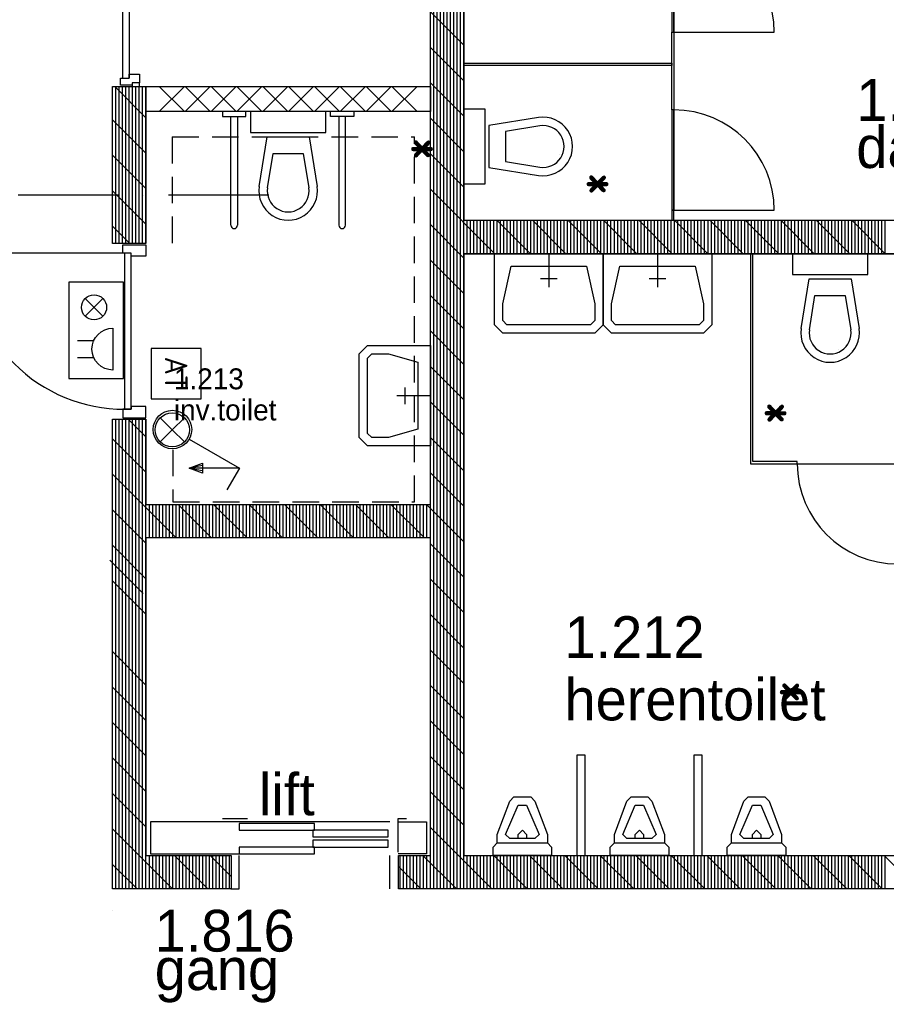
# Model space of a CAD drawing. Header units: millimetres. Extents: x -6587 to 112313, y 244 to 84344.
# Tile 14 of 42: x 26720 to 31901, y 44064 to 49955. Entities that reach past the tile are written whole.
import ezdxf
from ezdxf.enums import TextEntityAlignment as Align

# ---------------------------------------------------------------- set-up
doc = ezdxf.new("R2010")
doc.units = ezdxf.units.MM
doc.header["$LTSCALE"] = 100
doc.linetypes.add('DASHDOT', pattern=[9, 6, -1.5, 0, -1.5])
doc.linetypes.add('HIDDEN', pattern=[9.525, 6.35, -3.175])
doc.layers.get('0').update_dxf_attribs({"linetype": 'CONTINUOUS'})
for name, color, linetype in [('71', 2, 'CONTINUOUS'), ('AL$7----_STRAMIEN', 1, 'DASHDOT'), ('AL22----_BINNENWAND', 7, 'CONTINUOUS'), ('AL22----_CAMPINGWANDJE', 1, 'CONTINUOUS'), ('AL28----_KONSTRUKTIE', 3, 'CONTINUOUS'), ('AL32----_BINNENKOZ', 7, 'CONTINUOUS'), ('AL32----_DRAAIRICHTING', 1, 'CONTINUOUS'), ('AL66----_TRANSPINST', 7, 'CONTINUOUS'), ('AL74----_INRSANITAIR', 7, 'CONTINUOUS'), ('ALXA1---_RASTER50', 12, 'CONTINUOUS'), ('ALXA7---_KALKZVUIL', 1, 'CONTINUOUS'), ('ALXAB---_PREFABBETON', 1, 'CONTINUOUS'), ('BOUW', 8, 'CONTINUOUS'), ('EL6414--_BELET24V', 3, 'CONTINUOUS'), ('MAATV-SPARING', 1, 'CONTINUOUS')]:
    doc.layers.add(name, color=color, linetype=linetype)
doc.styles.add('1_8', font='iso', dxfattribs={"width": 0.7, "height": 1.8})
doc.styles.add('BURO-025', font='BUROFONT.shx', dxfattribs={"height": 250})
doc.styles.get("Standard").update_dxf_attribs({"font": 'iso.shx'})

# ---------------------------------------------------------------- blocks, each defined once
blk = doc.blocks.new('ES081001')
for p, q in [((1.06, -1.06), (-1.06, 1.06)), ((-1.06, -1.06), (1.06, 1.06))]:
    blk.add_line(p, q)
blk.add_circle((0, 0), 1.5)
at = {"color": 2, "style": '1_8', "flags": 8}
for tag, p in [('NUMMER', (0, 5.5)), ('CODE', (0, 3))]:
    blk.add_attdef(tag, text='', height=1.8, dxfattribs=at).set_placement(p, align=Align.MIDDLE)
at = {"style": '1_8', "flags": 8}
blk.add_attdef('M_CODE', text='', height=1.8, dxfattribs=at).set_placement((0, 0), align=Align.MIDDLE_CENTER)
blk = doc.blocks.new('ES081010')
at = {"color": 0}
for p, q in [((-1, 0), (-1, -2)), ((1, -2), (1, 0))]:
    blk.add_line(p, q, dxfattribs=at)
blk.add_lwpolyline([(-2.5, 2.25), (2.5, 2.25, -1)], format="xyb", close=True, dxfattribs=at)
at = {"color": 0, "style": '1_8', "flags": 8}
for tag, p in [('NUMMER', (0, 6.75)), ('SCHAK', (0, 4))]:
    blk.add_attdef(tag, text='', height=1.8, dxfattribs=at).set_placement(p, align=Align.MIDDLE)
at = {"style": '1_8'}
for tag, flags, p in [('CODE', 9, (0, 3)), ('M_CODE', 8, (0, 0))]:
    blk.add_attdef(tag, text='', height=1.8, dxfattribs=dict(at, flags=flags)).set_placement(p, align=Align.MIDDLE_CENTER)
blk = doc.blocks.new('ES3S1-T')
at = {"color": 1}
blk.add_line((2.309, 4), (2.309, 1), dxfattribs=at)
at = {"color": 0}
blk.add_lwpolyline([(0.575, 0.996), (2.309, 4), (3.608, 3.25)], dxfattribs=at)
at = {"color": 1}
blk.add_lwpolyline([(2.009, 1.8), (2.609, 1.8), (2.309, 1)], close=True, dxfattribs=at)
blk.add_lwpolyline([(2.159, 1.8), (2.309, 1), (2.459, 1.8), (2.455, 1.8)], dxfattribs=at)
at = {"color": 0}
blk.add_circle((0, 0), 1.15, dxfattribs=at)
at = {"style": '1_8'}
for tag, flags, p in [('SCHAK', 8, (3, 5.5)), ('KAST', 9, (-3, 0.5)), ('M_CODE', 9, (0, 0)), ('DOEL', 9, (-3, -2)), ('GROEP', 9, (-3, -4.5))]:
    blk.add_attdef(tag, text='', height=1.8, dxfattribs=dict(at, flags=flags)).set_placement(p, align=Align.MIDDLE_CENTER)
blk = doc.blocks.new('ES020102')
at = {"color": 0}
blk.add_lwpolyline([(-4.5, -2), (4.5, -2), (4.5, 2), (-4.5, 2)], close=True, dxfattribs=at)
at = {"style": '1_8'}
for tag, flags, p in [('SCHAK', 8, (3, 5.5)), ('KAST', 9, (-3, 0.5)), ('M_CODE', 9, (0, 0)), ('DOEL', 9, (-3, -2)), ('GROEP', 9, (-3, -4.5))]:
    blk.add_attdef(tag, text='', height=1.8, dxfattribs=dict(at, flags=flags)).set_placement(p, align=Align.MIDDLE_CENTER)
at = {"color": 0, "style": '1_8', "flags": 8}
blk.add_attdef('NUMMER', text='', height=1.8, dxfattribs=at).set_placement((0, 3.5), align=Align.MIDDLE)
at = {"color": 0, "style": '1_8'}
blk.add_attdef('CODE', text='', height=1.8, dxfattribs=at).set_placement((0, 0), align=Align.MIDDLE)

msp = doc.modelspace()

# ---------------------------------------------------------------- linework, layer by layer
at = {"layer": '71'}
for q in [(27559.5, 47573.2), (27704.2, 47573.2), (27559.5, 47428.5), (27704.2, 47428.5)]:
    msp.add_line((27631.9, 47500.9), q, dxfattribs=at)
msp.add_circle((27631.9, 47500.9), 102.3, dxfattribs=at)
at = {"layer": 'AL$7----_STRAMIEN', "color": 1}
msp.add_line((28210, 48905), (3582.8, 48905), dxfattribs=at)
at = {"layer": 'AL22----_BINNENWAND', "color": 8}
for p, q in [((27474.8, 49555), (29174.8, 49555)), ((27474.8, 49405), (27474.8, 49555)), ((29174.8, 49555), (29174.8, 49405)), ((29174.8, 49405), (27474.8, 49405)), ((30618.3, 48815), (30618.3, 48755)), ((30631.3, 48815), (30618.3, 48815)), ((30618.3, 48815), (30631.3, 48815)), ((30631.3, 48755), (30631.3, 48815)), ((29654.8, 48555), (29654.8, 48755)), ((29674.8, 48555), (29674.8, 48755)), ((29694.8, 48555), (29694.8, 48755)), ((29714.8, 48555), (29714.8, 48755)), ((29734.8, 48555), (29734.8, 48755)), ((29754.8, 48555), (29754.8, 48755)), ((29774.8, 48555), (29774.8, 48755)), ((29985.1, 48555), (29785.1, 48755)), ((29794.8, 48555), (29794.8, 48755)), ((29814.8, 48555), (29814.8, 48755)), ((29834.8, 48555), (29834.8, 48755)), ((29854.8, 48555), (29854.8, 48755)), ((29874.8, 48555), (29874.8, 48755)), ((29894.8, 48555), (29894.8, 48755)), ((29914.8, 48555), (29914.8, 48755)), ((29934.8, 48555), (29934.8, 48755)), ((29954.8, 48555), (29954.8, 48755)), ((29974.8, 48555), (29974.8, 48755)), ((29994.8, 48555), (29994.8, 48755)), ((30197.3, 48555), (29997.3, 48755)), ((30014.8, 48555), (30014.8, 48755)), ((30034.8, 48555), (30034.8, 48755)), ((30054.8, 48555), (30054.8, 48755)), ((30074.8, 48555), (30074.8, 48755)), ((30094.8, 48555), (30094.8, 48755)), ((30114.8, 48555), (30114.8, 48755)), ((30134.8, 48555), (30134.8, 48755)), ((30154.8, 48555), (30154.8, 48755)), ((30174.8, 48555), (30174.8, 48755)), ((30194.8, 48555), (30194.8, 48755)), ((30409.4, 48555), (30209.4, 48755)), ((30214.8, 48555), (30214.8, 48755)), ((30234.8, 48555), (30234.8, 48755)), ((30254.8, 48555), (30254.8, 48755)), ((30274.8, 48555), (30274.8, 48755)), ((30294.8, 48555), (30294.8, 48755)), ((30314.8, 48555), (30314.8, 48755)), ((30334.8, 48555), (30334.8, 48755)), ((30354.8, 48555), (30354.8, 48755)), ((30374.8, 48555), (30374.8, 48755)), ((30394.8, 48555), (30394.8, 48755)), ((30414.8, 48555), (30414.8, 48755)), ((30621.5, 48555), (30421.5, 48755)), ((30434.8, 48555), (30434.8, 48755)), ((30454.8, 48555), (30454.8, 48755)), ((30474.8, 48555), (30474.8, 48755)), ((30494.8, 48555), (30494.8, 48755)), ((30514.8, 48555), (30514.8, 48755)), ((30534.8, 48555), (30534.8, 48755)), ((30554.8, 48555), (30554.8, 48755)), ((30574.8, 48555), (30574.8, 48755)), ((30594.8, 48555), (30594.8, 48755)), ((30614.8, 48555), (30614.8, 48755)), ((30618.3, 48755), (30631.3, 48755)), ((30833.7, 48555), (30633.7, 48755)), ((30634.8, 48555), (30634.8, 48755)), ((30654.8, 48555), (30654.8, 48755)), ((30674.8, 48555), (30674.8, 48755)), ((30694.8, 48555), (30694.8, 48755)), ((30714.8, 48555), (30714.8, 48755)), ((30734.8, 48555), (30734.8, 48755)), ((30754.8, 48555), (30754.8, 48755)), ((30774.8, 48555), (30774.8, 48755)), ((30794.8, 48555), (30794.8, 48755)), ((30814.8, 48555), (30814.8, 48755)), ((30834.8, 48555), (30834.8, 48755)), ((30854.8, 48555), (30854.8, 48755)), ((30874.8, 48555), (30874.8, 48755)), ((30894.8, 48555), (30894.8, 48755)), ((30914.8, 48555), (30914.8, 48755)), ((30934.8, 48555), (30934.8, 48755)), ((30954.8, 48555), (30954.8, 48755)), ((30974.8, 48555), (30974.8, 48755)), ((30994.8, 48555), (30994.8, 48755)), ((29374.8, 47892.5), (29174.8, 48092.5)), ((29374.8, 47680.4), (29174.8, 47880.4)), ((29374.8, 47468.2), (29174.8, 47668.2))]:
    msp.add_line(p, q, dxfattribs=at)
for points in [[(29882.5, 48555), (29882.5, 48355)], [(30857.5, 48555), (30857.5, 48255), (30857.5, 48130), (30807.5, 48080), (30257.5, 48080), (30207.5, 48130), (30207.5, 48255), (30207.5, 48555), (30857.5, 48555)], [(30532.5, 48555), (30532.5, 48355)], [(30757.5, 48480), (30807.5, 48255), (30807.5, 48155), (30782.5, 48130), (30282.5, 48130), (30257.5, 48155), (30257.5, 48255), (30307.5, 48480), (30757.5, 48480)], [(29932.5, 48405), (29832.5, 48405)], [(30582.5, 48405), (30482.5, 48405)], [(29174.8, 47405), (28924.8, 47405), (28799.8, 47405), (28749.8, 47455), (28749.8, 47955), (28799.8, 48005), (28924.8, 48005), (29174.8, 48005), (29174.8, 47405), (29174.8, 47455)], [(29099.8, 47505), (28924.8, 47455), (28824.8, 47455), (28824.8, 47455), (28799.8, 47480), (28799.8, 47480), (28799.8, 47930), (28799.8, 47930), (28824.8, 47955), (28824.8, 47955), (28924.8, 47955), (29099.8, 47905), (29099.8, 47505)], [(29024.8, 47655), (29024.8, 47755)], [(29174.8, 47705), (28974.8, 47705)]]:
    msp.add_lwpolyline(points, dxfattribs=at)
at = {"layer": 'AL22----_CAMPINGWANDJE', "color": 8}
for p, q in [((30618.3, 49415), (30618.3, 49880)), ((30618.3, 49880), (30631.3, 49880)), ((30631.3, 49880), (30631.3, 49415)), ((29374.8, 49694.5), (30618.3, 49694.5)), ((29374.8, 49681.5), (29374.8, 49694.5)), ((30618.3, 49681.5), (29374.8, 49681.5)), ((30618.3, 49694.5), (30618.3, 49681.5)), ((30631.3, 49415), (30618.3, 49415)), ((31088.8, 48555), (31088.8, 47298.5)), ((31101.8, 48555), (31088.8, 48555)), ((31101.8, 47311.5), (31101.8, 48555)), ((31368.3, 47311.5), (31101.8, 47311.5)), ((31368.3, 47298.5), (31368.3, 47311.5)), ((31088.8, 47298.5), (31368.3, 47298.5))]:
    msp.add_line(p, q, dxfattribs=at)
at = {"layer": 'AL28----_KONSTRUKTIE', "color": 8, "linetype": 'Continuous'}
for p, q in [((29174.8, 47055.1), (29174.8, 51605)), ((29374.8, 51605), (29374.8, 48755)), ((27274.8, 48615.7), (27274.8, 49555)), ((27274.8, 49555), (27474.8, 49555)), ((27474.8, 49555), (27474.8, 48615.7)), ((29374.8, 48755), (33674.8, 48755)), ((27474.8, 48615.7), (27274.8, 48615.7)), ((33674.8, 48555), (29374.8, 48555)), ((29374.8, 48555), (29374.8, 44955)), ((27274.8, 44755), (27274.8, 47565.7)), ((27274.8, 47565.7), (27474.8, 47565.7)), ((27474.8, 47565.7), (27474.8, 47055.1)), ((27474.8, 47055.1), (29174.8, 47055.1)), ((29174.8, 46855.1), (27474.8, 46855.1)), ((27474.8, 46855.1), (27474.8, 44955)), ((29174.8, 44955), (29174.8, 46855.1)), ((27474.8, 44955), (27984.8, 44955)), ((27984.8, 44955), (27984.8, 44755)), ((28984.8, 44755), (28984.8, 44955)), ((28984.8, 44955), (29174.8, 44955)), ((29374.8, 44955), (31174.8, 44955)), ((31174.8, 44955), (33674.8, 44955)), ((27984.8, 44755), (27274.8, 44755)), ((31174.8, 44755), (28984.8, 44755)), ((33874.8, 44755), (31174.8, 44755)), ((27274.8, 44622.8), (27274.8, 44622.8)), ((27274.8, 44622.8), (27274.8, 44622.8))]:
    msp.add_line(p, q, dxfattribs=at)
at = {"layer": 'AL28----_KONSTRUKTIE', "color": 8}
for p, q in [((29374.8, 48755), (33674.8, 48755)), ((29374.8, 48555), (33674.8, 48555))]:
    msp.add_line(p, q, dxfattribs=at)
at = {"layer": 'AL32----_BINNENKOZ', "color": 8}
for p, q in [((27333.5, 50535), (27333.5, 49605)), ((27373.5, 50535), (27373.5, 49605)), ((30618.3, 50480), (30618.3, 49880)), ((30631.3, 49880), (30631.3, 50480)), ((30618.3, 49880), (30631.3, 49880)), ((30618.3, 49415), (30618.3, 48815)), ((30631.3, 49415), (30618.3, 49415)), ((30631.3, 48815), (30631.3, 49415))]:
    msp.add_line(p, q, dxfattribs=at)
for points in [[(27322.5, 49563), (27322.5, 49605), (27373.5, 49605), (27373.5, 49630), (27436.5, 49630), (27436.5, 49578), (27392.5, 49578), (27392.5, 49563), (27322.5, 49563)], [(27392.5, 49578), (27392.5, 49555), (27436.5, 49555), (27436.5, 49578)], [(27346.8, 48557.7), (27346.8, 47623.7)]]:
    msp.add_lwpolyline(points, dxfattribs=at)
for points in [[(27386.8, 48540.7), (27386.8, 48557.7), (27335.8, 48557.7), (27335.8, 48607.7), (27474.8, 48607.7), (27474.8, 48540.7)], [(27386.8, 48557.7), (27346.8, 48557.7), (27346.8, 47623.7), (27386.8, 47623.7)], [(27386.8, 47640.7), (27386.8, 47623.7), (27335.8, 47623.7), (27335.8, 47573.7), (27474.8, 47573.7), (27474.8, 47640.7)]]:
    msp.add_lwpolyline(points, close=True, dxfattribs=at)
at = {"layer": 'AL32----_DRAAIRICHTING', "color": 8}
for p, q in [((30631.3, 50480), (30631.3, 49880)), ((30631.3, 49880), (31231.3, 49880)), ((30631.3, 49415), (30631.3, 48815)), ((30631.3, 48815), (31231.3, 48815)), ((31368.3, 47298.5), (31968.3, 47298.5))]:
    msp.add_line(p, q, dxfattribs=at)
msp.add_lwpolyline([(27346.8, 48557.7), (26412.8, 48557.7, 0.414214), (27346.8, 47623.7, 0.414214)], format="xyb", dxfattribs=at)
for centre, start, end in [((30631.3, 49880), 0, 90), ((30631.3, 48815), 0, 90), ((31968.3, 47298.5), 180, 270)]:
    msp.add_arc(centre, 600, start, end, dxfattribs=at)
at = {"layer": 'AL66----_TRANSPINST', "color": 8, "linetype": 'Continuous'}
for p, q in [((28031.9, 45155), (27501.9, 45155)), ((27501.9, 45155), (27501.9, 44965)), ((27931.9, 45175), (28081.9, 45175)), ((28931.9, 45155), (28031.9, 45155)), ((28481.9, 45145), (28031.9, 45145)), ((28031.9, 45145), (28031.9, 45105)), ((28481.9, 45105), (28481.9, 45145)), ((28981.9, 44975), (28981.9, 45175)), ((28981.9, 45175), (29031.9, 45175)), ((28981.9, 45155), (29151.9, 45155)), ((29151.9, 45155), (29151.9, 44965)), ((28921.9, 45105), (28471.9, 45105)), ((28471.9, 45105), (28471.9, 45065)), ((28921.9, 45065), (28921.9, 45105)), ((28921.9, 45045), (28471.9, 45045)), ((28471.9, 45045), (28471.9, 45005)), ((28921.9, 45005), (28921.9, 45045)), ((27501.9, 44965), (28031.9, 44965)), ((28481.9, 45005), (28031.9, 45005)), ((28031.9, 45005), (28031.9, 44965)), ((28031.9, 44755), (28031.9, 44955)), ((28481.9, 44965), (28481.9, 45005)), ((28931.9, 44755), (28931.9, 44955)), ((29151.9, 44965), (28981.9, 44965)), ((27981.9, 44755), (28031.9, 44755))]:
    msp.add_line(p, q, dxfattribs=at)
at = {"layer": 'AL66----_TRANSPINST', "color": 8}
for p, q in [((28031.9, 45105), (28481.9, 45105)), ((28471.9, 45065), (28921.9, 45065)), ((28031.9, 44965), (28481.9, 44965)), ((28471.9, 45005), (28921.9, 45005))]:
    msp.add_line(p, q, dxfattribs=at)
at = {"layer": 'AL74----_INRSANITAIR', "color": 8}
for p, q in [((27931.6, 49405), (27931.6, 49375.8)), ((27931.6, 49375.8), (28071.6, 49375.8)), ((27981.6, 48725), (27981.6, 49375.8)), ((28021.6, 49375.8), (28021.6, 48725)), ((28071.6, 49375.8), (28071.6, 49405)), ((28578.1, 49375.8), (28578.1, 49405)), ((28718.1, 49375.8), (28578.1, 49375.8)), ((28628.1, 49375.8), (28628.1, 48725)), ((28668.1, 48725), (28668.1, 49375.8)), ((28718.1, 49405), (28718.1, 49375.8)), ((30049.8, 45555), (30049.8, 44955)), ((30099.8, 45555), (30049.8, 45555)), ((30099.8, 44955), (30099.8, 45555)), ((30749.8, 45555), (30749.8, 44955)), ((30799.8, 45555), (30749.8, 45555)), ((30799.8, 44955), (30799.8, 45555)), ((30049.8, 44955), (30099.8, 44955)), ((30749.8, 44955), (30799.8, 44955))]:
    msp.add_line(p, q, dxfattribs=at)
at = {"layer": 'AL74----_INRSANITAIR', "color": 8, "linetype": 'Continuous'}
for p, q in [((28099.8, 49405), (28099.8, 49280)), ((28549.8, 49405), (28099.8, 49405)), ((28549.8, 49280), (28549.8, 49405)), ((28099.8, 49280), (28549.8, 49280)), ((28152.1, 48957.8), (28199.8, 49255)), ((28199.8, 49255), (28449.8, 49255)), ((28449.8, 49255), (28497.6, 48957.8)), ((28201.4, 48949.8), (28234.4, 49155)), ((28234.4, 49155), (28415.3, 49155)), ((28415.3, 49155), (28448.3, 48949.8)), ((29949.8, 49146.5), (29949.8, 49146.5)), ((29774.8, 49021.5), (29774.8, 49021.5)), ((31339.8, 48555), (31339.8, 48430)), ((31789.8, 48555), (31339.8, 48555)), ((31789.8, 48430), (31789.8, 48555)), ((31339.8, 48430), (31789.8, 48430)), ((31392.1, 48107.8), (31439.8, 48405)), ((31439.8, 48405), (31689.8, 48405)), ((31689.8, 48405), (31737.6, 48107.8)), ((31441.4, 48099.8), (31474.4, 48305)), ((31474.4, 48305), (31655.3, 48305)), ((31655.3, 48305), (31688.3, 48099.8)), ((31739.8, 48155), (31739.8, 48155)), ((31614.8, 47980), (31614.8, 47980))]:
    msp.add_line(p, q, dxfattribs=at)
for points in [[(29374.8, 49421.5), (29499.8, 49421.5), (29499.8, 48971.5), (29374.8, 48971.5), (29374.8, 49421.5)], [(30207.5, 48555), (30207.5, 48255), (30207.5, 48130), (30157.5, 48080), (29607.5, 48080), (29557.5, 48130), (29557.5, 48255), (29557.5, 48555), (30207.5, 48555)], [(30107.5, 48480), (30157.5, 48255), (30157.5, 48155), (30132.5, 48130), (29632.5, 48130), (29607.5, 48155), (29607.5, 48255), (29657.5, 48480), (30107.5, 48480)], [(29574.8, 45030), (29574.8, 45080), (29649.8, 45280), (29649.8, 45280), (29674.8, 45305), (29774.8, 45305), (29774.8, 45305), (29799.8, 45280), (29874.8, 45080), (29874.8, 45030)], [(30274.8, 45030), (30274.8, 45080), (30349.8, 45280), (30349.8, 45280), (30374.8, 45305), (30474.8, 45305), (30474.8, 45305), (30499.8, 45280), (30574.8, 45080), (30574.8, 45030)], [(30974.8, 45030), (30974.8, 45080), (31049.8, 45280), (31049.8, 45280), (31074.8, 45305), (31174.8, 45305), (31174.8, 45305), (31199.8, 45280), (31274.8, 45080), (31274.8, 45030)], [(29624.8, 45080), (29699.8, 45255), (29749.8, 45255), (29824.8, 45080), (29799.8, 45055), (29649.8, 45055), (29624.8, 45080), (29624.8, 45080)], [(30324.8, 45080), (30399.8, 45255), (30449.8, 45255), (30524.8, 45080), (30499.8, 45055), (30349.8, 45055), (30324.8, 45080), (30324.8, 45080)], [(31024.8, 45080), (31099.8, 45255), (31149.8, 45255), (31224.8, 45080), (31199.8, 45055), (31049.8, 45055), (31024.8, 45080), (31024.8, 45080)], [(29699.8, 45055), (29699.8, 45080), (29724.8, 45105), (29749.8, 45080), (29749.8, 45055)], [(30399.8, 45055), (30399.8, 45080), (30424.8, 45105), (30449.8, 45080), (30449.8, 45055)], [(31099.8, 45055), (31099.8, 45080), (31124.8, 45105), (31149.8, 45080), (31149.8, 45055)], [(29549.8, 44955), (29549.8, 45005), (29574.8, 45030), (29574.8, 45030), (29874.8, 45030), (29899.8, 45005), (29899.8, 44955), (29549.8, 44955)], [(30249.8, 44955), (30249.8, 45005), (30274.8, 45030), (30274.8, 45030), (30574.8, 45030), (30599.8, 45005), (30599.8, 44955), (30249.8, 44955)], [(30949.8, 44955), (30949.8, 45005), (30974.8, 45030), (30974.8, 45030), (31274.8, 45030), (31299.8, 45005), (31299.8, 44955), (30949.8, 44955)]]:
    msp.add_lwpolyline(points, dxfattribs=at)
for points in [[(29822.1, 49369.3), (29524.8, 49321.5), (29524.8, 49071.5), (29822.1, 49023.7, 1.173599)], [(29830, 49319.9), (29624.8, 49286.9), (29624.8, 49106.1), (29830, 49073.1, 1.173599)]]:
    msp.add_lwpolyline(points, format="xyb", close=True, dxfattribs=at)
for centre, radius in [((28324.8, 48930), 175), ((28324.8, 48930), 125), ((31564.8, 48080), 175), ((31564.8, 48080), 125)]:
    msp.add_arc(centre, radius, 170.86729, 9.13271, dxfattribs=at)
at = {"layer": 'AL74----_INRSANITAIR', "color": 8}
for centre in [(28001.6, 48725), (28648.1, 48725)]:
    msp.add_arc(centre, 20, 180, 0, dxfattribs=at)
at = {"layer": 'ALXA1---_RASTER50', "color": 8}
for p, q in [((29194.8, 44755), (29194.8, 51805)), ((29214.8, 44755), (29214.8, 51805)), ((29234.8, 44755), (29234.8, 51805)), ((29254.8, 44755), (29254.8, 51805)), ((29274.8, 44755), (29274.8, 51805)), ((29294.8, 44755), (29294.8, 51805)), ((29314.8, 44755), (29314.8, 51805)), ((29334.8, 44755), (29334.8, 51805)), ((29354.8, 44755), (29354.8, 51805)), ((29374.8, 44755), (29374.8, 51805)), ((27294.8, 48615.7), (27294.8, 49555)), ((27314.8, 48615.7), (27314.8, 49555)), ((27334.8, 48615.7), (27334.8, 49555)), ((27354.8, 48615.7), (27354.8, 49555)), ((27374.8, 48615.7), (27374.8, 49555)), ((27394.8, 48615.7), (27394.8, 49555)), ((27414.8, 48615.7), (27414.8, 49555)), ((27434.8, 48615.7), (27434.8, 49555)), ((27454.8, 48615.7), (27454.8, 49555)), ((27474.8, 48615.7), (27474.8, 49555)), ((29394.8, 48555), (29394.8, 48755)), ((29414.8, 48555), (29414.8, 48755)), ((29434.8, 48555), (29434.8, 48755)), ((29454.8, 48555), (29454.8, 48755)), ((29474.8, 48555), (29474.8, 48755)), ((29494.8, 48555), (29494.8, 48755)), ((29514.8, 48555), (29514.8, 48755)), ((29534.8, 48555), (29534.8, 48755)), ((29554.8, 48555), (29554.8, 48755)), ((29574.8, 48555), (29574.8, 48755)), ((29594.8, 48555), (29594.8, 48755)), ((29614.8, 48555), (29614.8, 48755)), ((29634.8, 48555), (29634.8, 48755)), ((31014.8, 48555), (31014.8, 48755)), ((31034.8, 48555), (31034.8, 48755)), ((31054.8, 48555), (31054.8, 48755)), ((31074.8, 48555), (31074.8, 48755)), ((31094.8, 48555), (31094.8, 48755)), ((31114.8, 48555), (31114.8, 48755)), ((31134.8, 48555), (31134.8, 48755)), ((31154.8, 48555), (31154.8, 48755)), ((31174.8, 48555), (31174.8, 48755)), ((31194.8, 48555), (31194.8, 48755)), ((31214.8, 48555), (31214.8, 48755)), ((31234.8, 48555), (31234.8, 48755)), ((31254.8, 48555), (31254.8, 48755)), ((31274.8, 48555), (31274.8, 48755)), ((31294.8, 48555), (31294.8, 48755)), ((31314.8, 48555), (31314.8, 48755)), ((31334.8, 48555), (31334.8, 48755)), ((31354.8, 48555), (31354.8, 48755)), ((31374.8, 48555), (31374.8, 48755)), ((31394.8, 48555), (31394.8, 48755)), ((31414.8, 48555), (31414.8, 48755)), ((31434.8, 48555), (31434.8, 48755)), ((31454.8, 48555), (31454.8, 48755)), ((31474.8, 48555), (31474.8, 48755)), ((31494.8, 48555), (31494.8, 48755)), ((31514.8, 48555), (31514.8, 48755)), ((31534.8, 48555), (31534.8, 48755)), ((31554.8, 48555), (31554.8, 48755)), ((31574.8, 48555), (31574.8, 48755)), ((31594.8, 48555), (31594.8, 48755)), ((31614.8, 48555), (31614.8, 48755)), ((31634.8, 48555), (31634.8, 48755)), ((31654.8, 48555), (31654.8, 48755)), ((31674.8, 48555), (31674.8, 48755)), ((31694.8, 48555), (31694.8, 48755)), ((31714.8, 48555), (31714.8, 48755)), ((31734.8, 48555), (31734.8, 48755)), ((31754.8, 48555), (31754.8, 48755)), ((31774.8, 48555), (31774.8, 48755)), ((31794.8, 48555), (31794.8, 48755)), ((31814.8, 48555), (31814.8, 48755)), ((31834.8, 48555), (31834.8, 48755)), ((31854.8, 48555), (31854.8, 48755)), ((31874.8, 48555), (31874.8, 48755)), ((31894.8, 48555), (31894.8, 48755)), ((27294.8, 44755), (27294.8, 47565.7)), ((27314.8, 44755), (27314.8, 47565.7)), ((27334.8, 44755), (27334.8, 47565.7)), ((27354.8, 44755), (27354.8, 47565.7)), ((27374.8, 44755), (27374.8, 47565.7)), ((27394.8, 44755), (27394.8, 47565.7)), ((27414.8, 44755), (27414.8, 47565.7)), ((27434.8, 44755), (27434.8, 47565.7)), ((27454.8, 44755), (27454.8, 47565.7)), ((27474.8, 44755), (27474.8, 47565.7)), ((27494.8, 46855.1), (27494.8, 47055.1)), ((27514.8, 46855.1), (27514.8, 47055.1)), ((27534.8, 46855.1), (27534.8, 47055.1)), ((27554.8, 46855.1), (27554.8, 47055.1)), ((27574.8, 46855.1), (27574.8, 47055.1)), ((27594.8, 46855.1), (27594.8, 47055.1)), ((27614.8, 46855.1), (27614.8, 47055.1)), ((27634.8, 46855.1), (27634.8, 47055.1)), ((27654.8, 46855.1), (27654.8, 47055.1)), ((27674.8, 46855.1), (27674.8, 47055.1)), ((27694.8, 46855.1), (27694.8, 47055.1)), ((27714.8, 46855.1), (27714.8, 47055.1)), ((27734.8, 46855.1), (27734.8, 47055.1)), ((27754.8, 46855.1), (27754.8, 47055.1)), ((27774.8, 46855.1), (27774.8, 47055.1)), ((27794.8, 46855.1), (27794.8, 47055.1)), ((27814.8, 46855.1), (27814.8, 47055.1)), ((27834.8, 46855.1), (27834.8, 47055.1)), ((27854.8, 46855.1), (27854.8, 47055.1)), ((27874.8, 46855.1), (27874.8, 47055.1)), ((27894.8, 46855.1), (27894.8, 47055.1)), ((27914.8, 46855.1), (27914.8, 47055.1)), ((27934.8, 46855.1), (27934.8, 47055.1)), ((27954.8, 46855.1), (27954.8, 47055.1)), ((27974.8, 46855.1), (27974.8, 47055.1)), ((27994.8, 46855.1), (27994.8, 47055.1)), ((28014.8, 46855.1), (28014.8, 47055.1)), ((28034.8, 46855.1), (28034.8, 47055.1)), ((28054.8, 46855.1), (28054.8, 47055.1)), ((28074.8, 46855.1), (28074.8, 47055.1)), ((28094.8, 46855.1), (28094.8, 47055.1)), ((28114.8, 46855.1), (28114.8, 47055.1)), ((28134.8, 46855.1), (28134.8, 47055.1)), ((28154.8, 46855.1), (28154.8, 47055.1)), ((28174.8, 46855.1), (28174.8, 47055.1)), ((28194.8, 46855.1), (28194.8, 47055.1)), ((28214.8, 46855.1), (28214.8, 47055.1)), ((28234.8, 46855.1), (28234.8, 47055.1)), ((28254.8, 46855.1), (28254.8, 47055.1)), ((28274.8, 46855.1), (28274.8, 47055.1)), ((28294.8, 46855.1), (28294.8, 47055.1)), ((28314.8, 46855.1), (28314.8, 47055.1)), ((28334.8, 46855.1), (28334.8, 47055.1)), ((28354.8, 46855.1), (28354.8, 47055.1)), ((28374.8, 46855.1), (28374.8, 47055.1)), ((28394.8, 46855.1), (28394.8, 47055.1)), ((28414.8, 46855.1), (28414.8, 47055.1)), ((28434.8, 46855.1), (28434.8, 47055.1)), ((28454.8, 46855.1), (28454.8, 47055.1)), ((28474.8, 46855.1), (28474.8, 47055.1)), ((28494.8, 46855.1), (28494.8, 47055.1)), ((28514.8, 46855.1), (28514.8, 47055.1)), ((28534.8, 46855.1), (28534.8, 47055.1)), ((28554.8, 46855.1), (28554.8, 47055.1)), ((28574.8, 46855.1), (28574.8, 47055.1)), ((28594.8, 46855.1), (28594.8, 47055.1)), ((28614.8, 46855.1), (28614.8, 47055.1)), ((28634.8, 46855.1), (28634.8, 47055.1)), ((28654.8, 46855.1), (28654.8, 47055.1)), ((28674.8, 46855.1), (28674.8, 47055.1)), ((28694.8, 46855.1), (28694.8, 47055.1)), ((28714.8, 46855.1), (28714.8, 47055.1)), ((28734.8, 46855.1), (28734.8, 47055.1)), ((28754.8, 46855.1), (28754.8, 47055.1)), ((28774.8, 46855.1), (28774.8, 47055.1)), ((28794.8, 46855.1), (28794.8, 47055.1)), ((28814.8, 46855.1), (28814.8, 47055.1)), ((28834.8, 46855.1), (28834.8, 47055.1)), ((28854.8, 46855.1), (28854.8, 47055.1)), ((28874.8, 46855.1), (28874.8, 47055.1)), ((28894.8, 46855.1), (28894.8, 47055.1)), ((28914.8, 46855.1), (28914.8, 47055.1)), ((28934.8, 46855.1), (28934.8, 47055.1)), ((28954.8, 46855.1), (28954.8, 47055.1)), ((28974.8, 46855.1), (28974.8, 47055.1)), ((28994.8, 46855.1), (28994.8, 47055.1)), ((29014.8, 46855.1), (29014.8, 47055.1)), ((29034.8, 46855.1), (29034.8, 47055.1)), ((29054.8, 46855.1), (29054.8, 47055.1)), ((29074.8, 46855.1), (29074.8, 47055.1)), ((29094.8, 46855.1), (29094.8, 47055.1)), ((29114.8, 46855.1), (29114.8, 47055.1)), ((29134.8, 46855.1), (29134.8, 47055.1)), ((29154.8, 46855.1), (29154.8, 47055.1)), ((29174.8, 46855.1), (29174.8, 47055.1)), ((27494.8, 44755), (27494.8, 44955)), ((27514.8, 44755), (27514.8, 44955)), ((27534.8, 44755), (27534.8, 44955)), ((27554.8, 44755), (27554.8, 44955)), ((27574.8, 44755), (27574.8, 44955)), ((27594.8, 44755), (27594.8, 44955)), ((27614.8, 44755), (27614.8, 44955)), ((27634.8, 44755), (27634.8, 44955)), ((27654.8, 44755), (27654.8, 44955)), ((27674.8, 44755), (27674.8, 44955)), ((27694.8, 44755), (27694.8, 44955)), ((27714.8, 44755), (27714.8, 44955)), ((27734.8, 44755), (27734.8, 44955)), ((27754.8, 44755), (27754.8, 44955)), ((27774.8, 44755), (27774.8, 44955)), ((27794.8, 44755), (27794.8, 44955)), ((27814.8, 44755), (27814.8, 44955)), ((27834.8, 44755), (27834.8, 44955)), ((27854.8, 44755), (27854.8, 44955)), ((27874.8, 44755), (27874.8, 44955)), ((27894.8, 44755), (27894.8, 44955)), ((27914.8, 44755), (27914.8, 44955)), ((27934.8, 44755), (27934.8, 44955)), ((27954.8, 44755), (27954.8, 44955)), ((27974.8, 44755), (27974.8, 44955)), ((28994.8, 44755), (28994.8, 44955)), ((29014.8, 44755), (29014.8, 44955)), ((29034.8, 44755), (29034.8, 44955)), ((29054.8, 44755), (29054.8, 44955)), ((29074.8, 44755), (29074.8, 44955)), ((29094.8, 44755), (29094.8, 44955)), ((29114.8, 44755), (29114.8, 44955)), ((29134.8, 44755), (29134.8, 44955)), ((29154.8, 44755), (29154.8, 44955)), ((29174.8, 44755), (29174.8, 44955)), ((29394.8, 44755), (29394.8, 44955)), ((29414.8, 44755), (29414.8, 44955)), ((29434.8, 44755), (29434.8, 44955)), ((29454.8, 44755), (29454.8, 44955)), ((29474.8, 44755), (29474.8, 44955)), ((29494.8, 44755), (29494.8, 44955)), ((29514.8, 44755), (29514.8, 44955)), ((29534.8, 44755), (29534.8, 44955)), ((29554.8, 44755), (29554.8, 44955)), ((29574.8, 44755), (29574.8, 44955)), ((29594.8, 44755), (29594.8, 44955)), ((29614.8, 44755), (29614.8, 44955)), ((29634.8, 44755), (29634.8, 44955)), ((29654.8, 44755), (29654.8, 44955)), ((29674.8, 44755), (29674.8, 44955)), ((29694.8, 44755), (29694.8, 44955)), ((29714.8, 44755), (29714.8, 44955)), ((29734.8, 44755), (29734.8, 44955)), ((29754.8, 44755), (29754.8, 44955)), ((29774.8, 44755), (29774.8, 44955)), ((29794.8, 44755), (29794.8, 44955)), ((29814.8, 44755), (29814.8, 44955)), ((29834.8, 44755), (29834.8, 44955)), ((29854.8, 44755), (29854.8, 44955)), ((29874.8, 44755), (29874.8, 44955)), ((29894.8, 44755), (29894.8, 44955)), ((29914.8, 44755), (29914.8, 44955)), ((29934.8, 44755), (29934.8, 44955)), ((29954.8, 44755), (29954.8, 44955)), ((29974.8, 44755), (29974.8, 44955)), ((29994.8, 44755), (29994.8, 44955)), ((30014.8, 44755), (30014.8, 44955)), ((30034.8, 44755), (30034.8, 44955)), ((30054.8, 44755), (30054.8, 44955)), ((30074.8, 44755), (30074.8, 44955)), ((30094.8, 44755), (30094.8, 44955)), ((30114.8, 44755), (30114.8, 44955)), ((30134.8, 44755), (30134.8, 44955)), ((30154.8, 44755), (30154.8, 44955)), ((30174.8, 44755), (30174.8, 44955)), ((30194.8, 44755), (30194.8, 44955)), ((30214.8, 44755), (30214.8, 44955)), ((30234.8, 44755), (30234.8, 44955)), ((30254.8, 44755), (30254.8, 44955)), ((30274.8, 44755), (30274.8, 44955)), ((30294.8, 44755), (30294.8, 44955)), ((30314.8, 44755), (30314.8, 44955)), ((30334.8, 44755), (30334.8, 44955)), ((30354.8, 44755), (30354.8, 44955)), ((30374.8, 44755), (30374.8, 44955)), ((30394.8, 44755), (30394.8, 44955)), ((30414.8, 44755), (30414.8, 44955)), ((30434.8, 44755), (30434.8, 44955)), ((30454.8, 44755), (30454.8, 44955)), ((30474.8, 44755), (30474.8, 44955)), ((30494.8, 44755), (30494.8, 44955)), ((30514.8, 44755), (30514.8, 44955)), ((30534.8, 44755), (30534.8, 44955)), ((30554.8, 44755), (30554.8, 44955)), ((30574.8, 44755), (30574.8, 44955)), ((30594.8, 44755), (30594.8, 44955)), ((30614.8, 44755), (30614.8, 44955)), ((30634.8, 44755), (30634.8, 44955)), ((30654.8, 44755), (30654.8, 44955)), ((30674.8, 44755), (30674.8, 44955)), ((30694.8, 44755), (30694.8, 44955)), ((30714.8, 44755), (30714.8, 44955)), ((30734.8, 44755), (30734.8, 44955)), ((30754.8, 44755), (30754.8, 44955)), ((30774.8, 44755), (30774.8, 44955)), ((30794.8, 44755), (30794.8, 44955)), ((30814.8, 44755), (30814.8, 44955)), ((30834.8, 44755), (30834.8, 44955)), ((30854.8, 44755), (30854.8, 44955)), ((30874.8, 44755), (30874.8, 44955)), ((30894.8, 44755), (30894.8, 44955)), ((30914.8, 44755), (30914.8, 44955)), ((30934.8, 44755), (30934.8, 44955)), ((30954.8, 44755), (30954.8, 44955)), ((30974.8, 44755), (30974.8, 44955)), ((30994.8, 44755), (30994.8, 44955)), ((31014.8, 44755), (31014.8, 44955)), ((31034.8, 44755), (31034.8, 44955)), ((31054.8, 44755), (31054.8, 44955)), ((31074.8, 44755), (31074.8, 44955)), ((31094.8, 44755), (31094.8, 44955)), ((31114.8, 44755), (31114.8, 44955)), ((31134.8, 44755), (31134.8, 44955)), ((31154.8, 44755), (31154.8, 44955)), ((31174.8, 44755), (31174.8, 44955)), ((31194.8, 44755), (31194.8, 44955)), ((31214.8, 44755), (31214.8, 44955)), ((31234.8, 44755), (31234.8, 44955)), ((31254.8, 44755), (31254.8, 44955)), ((31274.8, 44755), (31274.8, 44955)), ((31294.8, 44755), (31294.8, 44955)), ((31314.8, 44755), (31314.8, 44955)), ((31334.8, 44755), (31334.8, 44955)), ((31354.8, 44755), (31354.8, 44955)), ((31374.8, 44755), (31374.8, 44955)), ((31394.8, 44755), (31394.8, 44955)), ((31414.8, 44755), (31414.8, 44955)), ((31434.8, 44755), (31434.8, 44955)), ((31454.8, 44755), (31454.8, 44955)), ((31474.8, 44755), (31474.8, 44955)), ((31494.8, 44755), (31494.8, 44955)), ((31514.8, 44755), (31514.8, 44955)), ((31534.8, 44755), (31534.8, 44955)), ((31554.8, 44755), (31554.8, 44955)), ((31574.8, 44755), (31574.8, 44955)), ((31594.8, 44755), (31594.8, 44955)), ((31614.8, 44755), (31614.8, 44955)), ((31634.8, 44755), (31634.8, 44955)), ((31654.8, 44755), (31654.8, 44955)), ((31674.8, 44755), (31674.8, 44955)), ((31694.8, 44755), (31694.8, 44955)), ((31714.8, 44755), (31714.8, 44955)), ((31734.8, 44755), (31734.8, 44955)), ((31754.8, 44755), (31754.8, 44955)), ((31774.8, 44755), (31774.8, 44955)), ((31794.8, 44755), (31794.8, 44955)), ((31814.8, 44755), (31814.8, 44955)), ((31834.8, 44755), (31834.8, 44955)), ((31854.8, 44755), (31854.8, 44955)), ((31874.8, 44755), (31874.8, 44955)), ((31894.8, 44755), (31894.8, 44955))]:
    msp.add_line(p, q, dxfattribs=at)
at = {"layer": 'ALXA7---_KALKZVUIL', "color": 8}
for p, q in [((27704.4, 49555), (27554.4, 49405)), ((27554.4, 49555), (27704.4, 49405)), ((27858.9, 49555), (27708.9, 49405)), ((27708.9, 49555), (27858.9, 49405)), ((28013.5, 49555), (27863.5, 49405)), ((27863.5, 49555), (28013.5, 49405)), ((28168, 49555), (28018, 49405)), ((28018, 49555), (28168, 49405)), ((28322.6, 49555), (28172.6, 49405)), ((28172.6, 49555), (28322.6, 49405)), ((28477.1, 49555), (28327.1, 49405)), ((28327.1, 49555), (28477.1, 49405)), ((28631.7, 49555), (28481.7, 49405)), ((28481.7, 49555), (28631.7, 49405)), ((28786.2, 49555), (28636.2, 49405)), ((28636.2, 49555), (28786.2, 49405)), ((28940.7, 49555), (28790.7, 49405)), ((28790.7, 49555), (28940.7, 49405)), ((29095.3, 49555), (28945.3, 49405)), ((28945.3, 49555), (29095.3, 49405))]:
    msp.add_line(p, q, dxfattribs=at)
at = {"layer": 'ALXAB---_PREFABBETON', "color": 8}
for p, q in [((29374.8, 49801.7), (29174.8, 50001.7)), ((29374.8, 49589.6), (29174.8, 49789.6)), ((27474.8, 49368.2), (27288.1, 49555)), ((29374.8, 49377.4), (29174.8, 49577.4)), ((27474.8, 49156.1), (27274.8, 49356.1)), ((29374.8, 49165.3), (29174.8, 49365.3)), ((27474.8, 48944), (27274.8, 49144)), ((29374.8, 48953.2), (29174.8, 49153.2)), ((27474.8, 48731.8), (27274.8, 48931.8)), ((29560.9, 48555), (29174.8, 48941)), ((27378.9, 48615.7), (27274.8, 48719.7)), ((29374.8, 48528.9), (29174.8, 48728.9)), ((29773, 48555), (29573, 48755)), ((31045.8, 48555), (30845.8, 48755)), ((31257.9, 48555), (31057.9, 48755)), ((31470.1, 48555), (31270.1, 48755)), ((31682.2, 48555), (31482.2, 48755)), ((31894.3, 48555), (31694.3, 48755)), ((29374.8, 48316.8), (29174.8, 48516.8)), ((29374.8, 48104.6), (29174.8, 48304.6)), ((27474.8, 47459), (27368.2, 47565.7)), ((27474.8, 47246.9), (27274.8, 47446.9)), ((29374.8, 47256.1), (29174.8, 47456.1)), ((27654.5, 46855.1), (27274.8, 47234.8)), ((29374.8, 47044), (29174.8, 47244)), ((27474.8, 46822.6), (27274.8, 47022.6)), ((27866.6, 46855.1), (27666.6, 47055.1)), ((28078.8, 46855.1), (27878.8, 47055.1)), ((28290.9, 46855.1), (28090.9, 47055.1)), ((28503, 46855.1), (28303, 47055.1)), ((28715.2, 46855.1), (28515.2, 47055.1)), ((28927.3, 46855.1), (28727.3, 47055.1)), ((29139.4, 46855.1), (28939.4, 47055.1)), ((29374.8, 46831.8), (29151.6, 47055.1)), ((27474.8, 46610.5), (27274.8, 46810.5)), ((29374.8, 46619.7), (29174.8, 46819.7)), ((27458.5, 46521.5), (27258.5, 46721.5)), ((29374.8, 46407.6), (29174.8, 46607.6)), ((27474.8, 46398.4), (27274.8, 46598.4)), ((29374.8, 46195.4), (29174.8, 46395.4)), ((27474.8, 45974.1), (27274.8, 46174.1)), ((29374.8, 45983.3), (29174.8, 46183.3)), ((27474.8, 45762), (27274.8, 45962)), ((29374.8, 45771.2), (29174.8, 45971.2)), ((27474.8, 45549.9), (27274.8, 45749.9)), ((29374.8, 45559), (29174.8, 45759)), ((29374.8, 45346.9), (29174.8, 45546.9)), ((27474.8, 45337.7), (27274.8, 45537.7)), ((27474.8, 45125.6), (27274.8, 45325.6)), ((29374.8, 45134.8), (29174.8, 45334.8)), ((27633.3, 44755), (27274.8, 45113.5)), ((29542.5, 44755), (29174.8, 45122.6)), ((27845.4, 44755), (27645.4, 44955)), ((27984.8, 44827.7), (27857.6, 44955)), ((29330.4, 44755), (29130.4, 44955)), ((29754.6, 44755), (29554.6, 44955)), ((29966.8, 44755), (29766.8, 44955)), ((30178.9, 44755), (29978.9, 44955)), ((30391, 44755), (30191, 44955)), ((30603.2, 44755), (30403.2, 44955)), ((30815.3, 44755), (30615.3, 44955)), ((31027.4, 44755), (30827.4, 44955)), ((31239.6, 44755), (31039.6, 44955)), ((31451.7, 44755), (31251.7, 44955)), ((31663.8, 44755), (31463.8, 44955)), ((31876, 44755), (31676, 44955)), ((32088.1, 44755), (31888.1, 44955)), ((27421.2, 44755), (27274.8, 44901.3)), ((29118.2, 44755), (28984.8, 44888.4))]:
    msp.add_line(p, q, dxfattribs=at)
at = {"layer": 'EL6414--_BELET24V', "linetype": 'HIDDEN', "ltscale": 0.25}
for p, q in [((27631.7, 49253.3, -3800), (29080, 49253.3, -3800)), ((27631.7, 49253.3, -300), (27631.7, 48594.2, -300)), ((29080, 47069.9, -300), (29080, 49253.3, -300)), ((27636.2, 47382.2, -300), (27636.2, 47069.9, -300)), ((27636.2, 47069.9), (29080, 47069.9))]:
    msp.add_line(p, q, dxfattribs=at)
at = {"layer": 'EL6414--_BELET24V'}
for p, q in [((27339.4, 48383.9), (27014.4, 48383.9)), ((27014.4, 48383.9), (27014.4, 47808.9)), ((27339.4, 47808.9), (27339.4, 48383.9)), ((27014.4, 47808.9), (27339.4, 47808.9))]:
    msp.add_line(p, q, dxfattribs=at)

# ---------------------------------------------------------------- block references
at = {"layer": 'EL6414--_BELET24V', "rotation": 270}
for name, p, xscale, yscale, zscale in [('ES081001', (27164.4, 48233.9), 50, 50, 50), ('ES081010', (27164.4, 47983.9), 50, 50, 50), ('ES3S1-T', (27632.9, 47502.8, 600), 100, 100, 100)]:
    msp.add_blockref(name, p, dxfattribs=dict(at, xscale=xscale, yscale=yscale, zscale=zscale))
at = {"layer": 'EL6414--_BELET24V'}
ref = msp.add_blockref('ES020102', (27655.4, 47836.7), dxfattribs=dict(at, xscale=33.33333333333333, yscale=75, zscale=75, rotation=270))
ref.add_attrib('CODE', 'AT', dxfattribs={"layer": '0', "color": 210, "height": 135, "rotation": 270, "style": '1_8'}).set_placement((27655.4, 47836.7), align=Align.MIDDLE)

# ---------------------------------------------------------------- texts
at = {"layer": 'BOUW', "style": 'BURO-025'}
for s, height, p in [('1.211', 250, (31721.4, 49349.6)), ('damestoilet', 250, (31721.4, 49067.7)), ('1.213', 125, (27641.5, 47743.7)), ('inv.toilet', 125, (27641.5, 47557.2)), ('1.212', 250, (29977.2, 46135.7)), ('herentoilet', 250, (29977.2, 45762.6)), ('lift', 250, (28150.3, 45194.7)), ('1.816', 250, (27527.2, 44379.2)), ('gang', 250, (27527.2, 44149.1))]:
    msp.add_text(s, height=height, dxfattribs=at).set_placement(p)
at = {"layer": 'MAATV-SPARING', "color": 8}
for p in [(29042.7, 49075), (30092.1, 48865.2), (31156.3, 47494.4), (31246.8, 45825.5)]:
    msp.add_text('*', height=270, dxfattribs=at).set_placement(p)

doc.saveas('drawing.dxf')
